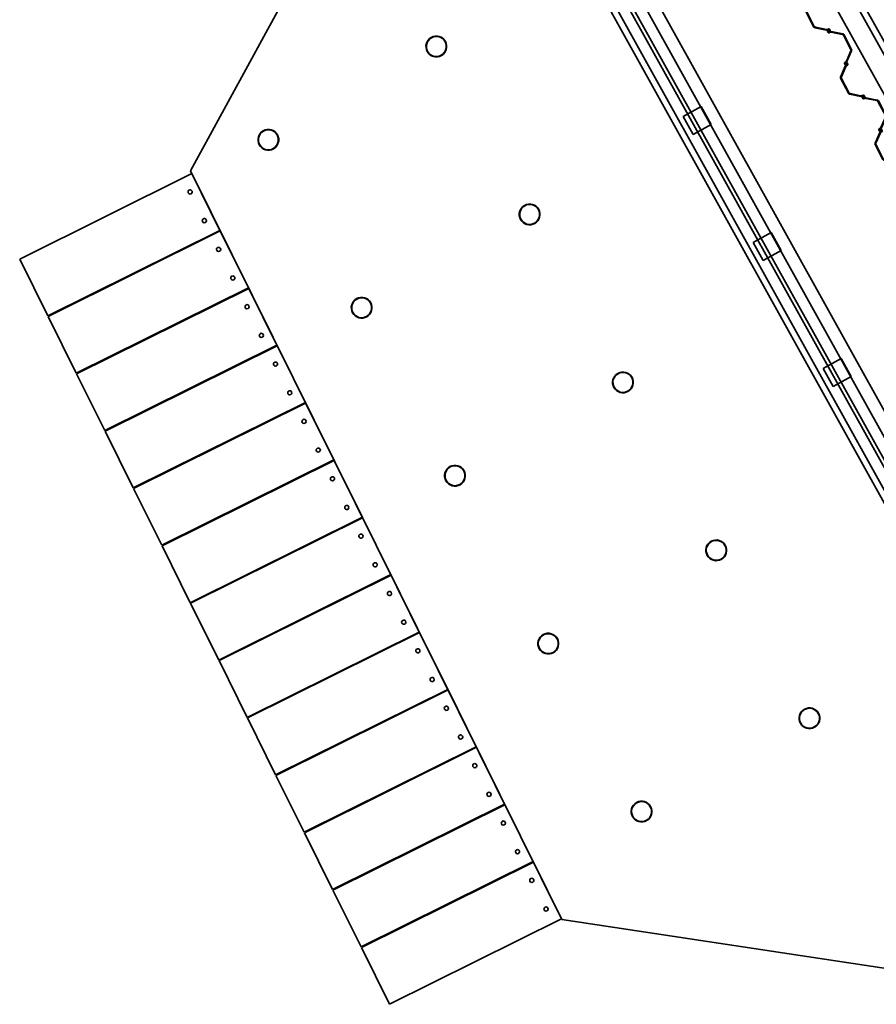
# Model space of a CAD drawing. Header units: metres. Extents: x 114178.5 to 114242.5, y 476750.2 to 476842.5.
# Tile 1 of 9: x 114188.5 to 114201.9, y 476780.4 to 476795.8. Entities that reach past the tile are written whole.
import ezdxf

# ---------------------------------------------------------------- set-up
doc = ezdxf.new("R2010")
doc.units = ezdxf.units.M
doc.linetypes.add('Hidden_2_0', pattern=[0.004, 0.002, -0.002])
for name, color, linetype, lineweight in [('N-CO-BC-BETONVORM-G', 50, 'Continuous', 13), ('N-CO-SC-STAALVORM-G', 10, 'Continuous', 13), ('X-XX-AL-DETAIL-GN', 10, 'Continuous', 13)]:
    doc.layers.add(name, color=color, linetype=linetype, lineweight=lineweight)

# ---------------------------------------------------------------- blocks, each defined once
blk = doc.blocks.new('SF_Landhoofdbalk - Verkeersbrug-1300459-DWG export')
at = {"layer": 'N-CO-BC-BETONVORM-G', "lineweight": 35}
for p, q in [((-6.135, 0), (-6.135, 0.2)), ((-6.135, 0.2), (-6.135, 0.2)), ((-6.135, 0.2), (-6.135, -0.5)), ((-6.135, 0.2), (6.135, 0.2)), ((-6.135, 0.2), (6.135, 0.2)), ((6.135, -0.5), (6.135, 0.2)), ((6.135, 0.2), (6.135, 0.2)), ((6.135, 0.2), (6.135, 0)), ((-6.135, -0.17), (-6.135, 0)), ((-6.135, 0), (-6.135, 0)), ((-6.135, 0), (6.135, 0)), ((-6.135, 0), (6.135, 0)), ((6.135, 0), (6.135, 0)), ((6.135, 0), (6.135, -0.17)), ((-6.135, -0.23), (-6.135, -0.17)), ((-6.135, -0.17), (6.135, -0.17)), ((-6.135, -0.23), (-6.135, -0.23)), ((-6.135, -0.4), (-6.135, -0.23)), ((6.135, -0.23), (-6.135, -0.23)), ((6.135, -0.23), (-6.135, -0.23)), ((6.135, -0.17), (6.135, -0.23)), ((6.135, -0.23), (6.135, -0.4)), ((6.135, -0.23), (6.135, -0.23)), ((-6.135, -0.5), (-6.135, -0.4)), ((-6.135, -0.4), (6.135, -0.4)), ((6.135, -0.4), (6.135, -0.5)), ((-6.135, -0.5), (-6.135, -0.5)), ((6.135, -0.5), (-6.135, -0.5)), ((-6.135, -0.5), (6.135, -0.5)), ((6.135, -0.5), (6.135, -0.5))]:
    blk.add_line(p, q, dxfattribs=at)
blk = doc.blocks.new('SC_Sheet Pile_PU - PU12-10-10-1298068-DWG export')
at = {"layer": 'N-CO-SC-STAALVORM-G', "lineweight": 35}
for p, q in [((-0.556, 0.029), (-0.441, 0.171)), ((-0.438, 0.159), (-0.547, 0.023)), ((-0.423, 0.18), (-0.16, 0.18)), ((-0.167, 0.17), (-0.416, 0.17)), ((-0.036, 0.023), (-0.145, 0.159)), ((-0.142, 0.171), (-0.027, 0.029)), ((-0.577, 0.007), (-0.59, -0.006)), ((-0.583, 0.01), (-0.578, 0.01)), ((-0.563, -0.008), (-0.561, 0.015)), ((-0.553, 0.01), (-0.555, -0.012)), ((-0.028, -0.012), (-0.03, 0.01)), ((-0.022, 0.015), (-0.02, -0.008)), ((-0.017, 0.003), (-0.017, 0.01)), ((-0.008, 0.009), (-0.008, 0.008)), ((-0.007, 0.006), (0.006, -0.007)), ((-0.006, 0.021), (0.017, 0.021)), ((0.007, -0.006), (-0.006, 0.007)), ((0.015, 0.012), (-0.005, 0.012)), ((-0.005, 0.01), (0, 0.01)), ((0.022, -0.015), (0.02, 0.008)), ((0.028, 0.012), (0.03, -0.01)), ((0.553, -0.01), (0.555, 0.012)), ((0.563, 0.008), (0.561, -0.015)), ((0.566, 0.021), (0.589, 0.021)), ((0.588, 0.012), (0.568, 0.012)), ((0.577, -0.007), (0.59, 0.006)), ((0.591, 0.008), (0.591, 0.009)), ((0.6, 0.01), (0.6, 0.003)), ((-0.6, -0.01), (-0.6, -0.003)), ((-0.591, -0.008), (-0.591, -0.009)), ((-0.566, -0.021), (-0.589, -0.021)), ((-0.588, -0.012), (-0.568, -0.012)), ((0.006, -0.021), (-0.017, -0.021)), ((-0.015, -0.012), (0.005, -0.012)), ((0.005, -0.01), (0, -0.01)), ((0.008, -0.009), (0.008, -0.008)), ((0.017, -0.003), (0.017, -0.01)), ((0.142, -0.171), (0.027, -0.029)), ((0.036, -0.023), (0.145, -0.159)), ((0.438, -0.159), (0.547, -0.023)), ((0.556, -0.029), (0.441, -0.171)), ((0.583, -0.01), (0.578, -0.01)), ((0.423, -0.18), (0.16, -0.18)), ((0.167, -0.17), (0.416, -0.17))]:
    blk.add_line(p, q, dxfattribs=at)
for centre, major_axis, start_param, end_param in [((-0.423, 0.155), (-0.0001, 0.025), 6.28088, 7.160034), ((-0.416, 0.14), (-0.0001, 0.03), 6.28088, 7.160034), ((-0.167, 0.14), (-0.0001, 0.03), 5.401726, 6.28088), ((-0.16, 0.155), (-0.0001, 0.025), 5.401726, 6.28088), ((-0.59, -0.003), (-0.00002, 0.01), 0.860964, 1.568491), ((-0.583, -0.009), (0, 0.02), 6.28088, 7.14415), ((-0.578, 0.008), (-0.00001, 0.00213), 3.872326, 6.28088), ((-0.537, 0.013), (-0.0001, 0.025), 0.876849, 1.468815), ((-0.529, 0.008), (-0.0001, 0.025), 0.876849, 1.468815), ((-0.054, 0.008), (-0.0001, 0.025), 4.80976, 5.401726), ((-0.046, 0.013), (-0.0001, 0.025), 4.80976, 5.401726), ((-0.006, 0.01), (0, 0.011), 6.28088, 7.851676), ((-0.007, 0.003), (-0.00002, 0.01), 1.568491, 2.276018), ((-0.005, 0.009), (-0.00001, 0.003), 6.28088, 7.851676), ((-0.005, 0.008), (-0.00001, 0.003), 1.568491, 2.406249), ((-0.005, 0.008), (-0.00001, 0.00213), 6.28088, 8.689435), ((0, -0.009), (0, 0.02), 5.417611, 6.28088), ((0.007, -0.003), (-0.00002, 0.01), 4.710084, 5.417611), ((0.015, 0.007), (-0.00001, 0.005), 4.80976, 6.28088), ((0.017, 0.01), (0, 0.011), 4.80976, 6.28088), ((0.566, 0.01), (0, 0.011), 6.28088, 7.752001), ((0.568, 0.007), (-0.00001, 0.005), 6.28088, 7.752001), ((0.588, 0.009), (-0.00001, 0.003), 4.710084, 6.28088), ((0.589, 0.01), (0, 0.011), 4.710084, 6.28088), ((0.588, 0.008), (-0.00001, 0.003), 3.872326, 4.710084), ((0.59, 0.003), (-0.00002, 0.01), 4.002557, 4.710084), ((-0.589, -0.01), (0, 0.011), 1.568491, 3.139287), ((-0.588, -0.008), (-0.00001, 0.003), 0.730733, 1.568491), ((-0.588, -0.009), (-0.00001, 0.003), 1.568491, 3.139288), ((-0.568, -0.007), (-0.00001, 0.005), 3.139287, 4.610408), ((-0.566, -0.01), (0, 0.011), 3.139288, 4.610408), ((-0.017, -0.01), (0, 0.011), 1.668167, 3.139288), ((-0.015, -0.007), (-0.00001, 0.005), 1.668167, 3.139288), ((0, 0.009), (0, 0.02), 2.276018, 3.139287), ((0.005, -0.008), (-0.00001, 0.00213), 3.139288, 5.547842), ((0.005, -0.009), (-0.00001, 0.003), 3.139287, 4.710084), ((0.006, -0.01), (0, 0.011), 3.139288, 4.710084), ((0.005, -0.008), (-0.00001, 0.003), 4.710084, 5.547842), ((0.046, -0.013), (-0.0001, 0.025), 1.668167, 2.260134), ((0.054, -0.008), (-0.0001, 0.025), 1.668167, 2.260134), ((0.529, -0.008), (-0.0001, 0.025), 4.018441, 4.610408), ((0.537, -0.013), (-0.0001, 0.025), 4.018441, 4.610408), ((0.578, -0.008), (-0.00001, 0.00213), 0.730733, 3.139287), ((0.583, 0.009), (0, 0.02), 3.139287, 4.002557), ((0.16, -0.155), (-0.0001, 0.025), 2.260134, 3.139287), ((0.167, -0.14), (-0.0001, 0.03), 2.260134, 3.139287), ((0.416, -0.14), (-0.0001, 0.03), 3.139287, 4.018441), ((0.423, -0.155), (-0.0001, 0.025), 3.139287, 4.018441)]:
    blk.add_ellipse(centre, major_axis=major_axis, ratio=0.971616, start_param=start_param, end_param=end_param, dxfattribs=at)
at = {"layer": 'X-XX-AL-DETAIL-GN', "linetype": 'Hidden_2_0', "lineweight": 25}
for p, q in [((-0.588, 0), (-0.578, 0)), ((-0.583, 0.005), (-0.583, -0.005)), ((-0.005, 0), (0.005, 0)), ((0, -0.005), (0, 0.005)), ((0.588, 0), (0.578, 0)), ((0.583, -0.005), (0.583, 0.005))]:
    blk.add_line(p, q, dxfattribs=at)
blk = doc.blocks.new('CIB_GM_ADP1_Stootplaat_ROK_DYN - Type 1 D250 L3000-1378421-DWG export')
at = {"layer": 'N-CO-BC-BETONVORM-G', "lineweight": 35}
for p, q in [((-3.469, 3.237), (-6.469, 3.237)), ((-6.469, 2.247), (-6.469, 3.237)), ((-6.469, 3.237), (-6.469, 3.237)), ((-6.469, 2.247), (-6.469, 3.237)), ((-6.469, 3.237), (-3.469, 3.237)), ((-3.469, 3.237), (-3.469, 3.237)), ((-3.469, 3.237), (-3.469, 2.247)), ((-3.469, 2.247), (-3.469, 3.237)), ((-6.469, 2.247), (-3.469, 2.247)), ((-6.469, 2.247), (-6.469, 2.247)), ((-3.469, 2.247), (-6.469, 2.247)), ((-3.469, 2.247), (-3.469, 2.247))]:
    blk.add_line(p, q, dxfattribs=at)
for centre, start, end in [((-6.319, 2.992), 0, 180), ((-6.319, 2.992), 0, 180), ((-6.319, 2.992), 180, 0), ((-6.319, 2.992), 180, 0), ((-6.319, 2.492), 0, 180), ((-6.319, 2.492), 0, 180), ((-6.319, 2.492), 180, 0), ((-6.319, 2.492), 180, 0)]:
    blk.add_arc(centre, 0.0325, start, end, dxfattribs=at)

msp = doc.modelspace()

# ---------------------------------------------------------------- linework, layer by layer
at = {"layer": 'N-CO-BC-BETONVORM-G', "lineweight": 35}
for p, q in [((114199.406, 476799.926), (114205.364, 476789.2)), ((114205.452, 476789.248), (114199.493, 476799.974)), ((114205.102, 476789.054), (114199.143, 476799.78)), ((114205.102, 476789.054), (114199.143, 476799.78)), ((114202.829, 476787.791), (114196.87, 476798.517)), ((114196.66, 476798.423), (114202.628, 476787.68)), ((114191.186, 476793.41), (114193.293, 476797.275)), ((114198.882, 476794.258), (114199.162, 476794.414)), ((114198.882, 476794.258), (114199.162, 476794.414)), ((114199.162, 476794.414), (114199.317, 476794.134)), ((114199.162, 476794.414), (114199.317, 476794.134)), ((114199.037, 476793.978), (114198.882, 476794.258)), ((114199.037, 476793.978), (114198.882, 476794.258)), ((114199.317, 476794.134), (114199.037, 476793.978)), ((114199.317, 476794.134), (114199.037, 476793.978)), ((114196.986, 476781.723), (114191.186, 476793.41)), ((114199.975, 476792.291), (114200.254, 476792.447)), ((114199.975, 476792.291), (114200.254, 476792.447)), ((114200.254, 476792.447), (114200.41, 476792.167)), ((114200.254, 476792.447), (114200.41, 476792.167)), ((114200.13, 476792.012), (114199.975, 476792.291)), ((114200.13, 476792.012), (114199.975, 476792.291)), ((114200.41, 476792.167), (114200.13, 476792.012)), ((114200.41, 476792.167), (114200.13, 476792.012)), ((114201.067, 476790.324), (114201.347, 476790.48)), ((114201.067, 476790.324), (114201.347, 476790.48)), ((114201.347, 476790.48), (114201.503, 476790.2)), ((114201.347, 476790.48), (114201.503, 476790.2)), ((114201.223, 476790.045), (114201.067, 476790.324)), ((114201.223, 476790.045), (114201.067, 476790.324)), ((114201.503, 476790.2), (114201.223, 476790.045)), ((114201.503, 476790.2), (114201.223, 476790.045)), ((114205.747, 476780.397), (114196.986, 476781.723))]:
    msp.add_line(p, q, dxfattribs=at)
for centre, start, end in [((114195.025, 476795.353), 29.0551, 209.0551), ((114195.025, 476795.353), 29.0551, 209.0551), ((114195.025, 476795.353), 209.0551, 29.0551), ((114195.025, 476795.353), 209.0551, 29.0551), ((114192.402, 476793.896), 29.0551, 209.0551), ((114192.402, 476793.896), 29.0551, 209.0551), ((114192.402, 476793.896), 209.0551, 29.0551), ((114192.402, 476793.896), 209.0551, 29.0551), ((114196.482, 476792.731), 29.0551, 209.0551), ((114196.482, 476792.731), 29.0551, 209.0551), ((114196.482, 476792.731), 209.0551, 29.0551), ((114196.482, 476792.731), 209.0551, 29.0551), ((114193.859, 476791.274), 29.0551, 209.0551), ((114193.859, 476791.274), 29.0551, 209.0551), ((114193.859, 476791.274), 209.0551, 29.0551), ((114193.859, 476791.274), 209.0551, 29.0551), ((114197.939, 476790.108), 29.0551, 209.0551), ((114197.939, 476790.108), 29.0551, 209.0551), ((114197.939, 476790.108), 209.0551, 29.0551), ((114197.939, 476790.108), 209.0551, 29.0551), ((114195.316, 476788.651), 29.0551, 209.0551), ((114195.316, 476788.651), 29.0551, 209.0551), ((114195.316, 476788.651), 209.0551, 29.0551), ((114195.316, 476788.651), 209.0551, 29.0551), ((114199.396, 476787.486), 29.0551, 209.0551), ((114199.396, 476787.486), 29.0551, 209.0551), ((114199.396, 476787.486), 209.0551, 29.0551), ((114199.396, 476787.486), 209.0551, 29.0551), ((114196.773, 476786.029), 29.0551, 209.0551), ((114196.773, 476786.029), 29.0551, 209.0551), ((114196.773, 476786.029), 209.0551, 29.0551), ((114196.773, 476786.029), 209.0551, 29.0551), ((114200.852, 476784.864), 29.0551, 209.0551), ((114200.852, 476784.864), 29.0551, 209.0551), ((114200.852, 476784.864), 209.0551, 29.0551), ((114200.852, 476784.864), 209.0551, 29.0551), ((114198.23, 476783.407), 29.0551, 209.0551), ((114198.23, 476783.407), 29.0551, 209.0551), ((114198.23, 476783.407), 209.0551, 29.0551), ((114198.23, 476783.407), 209.0551, 29.0551)]:
    msp.add_arc(centre, 0.156, start, end, dxfattribs=at)
at = {"layer": 'N-CO-SC-STAALVORM-G', "lineweight": 35}
for centre, radius, start, end in [((114195.025, 476795.353), 0.162, 119.0551, 299.0551), ((114195.025, 476795.353), 0.162, 119.0551, 299.0551), ((114195.025, 476795.353), 0.156, 119.0551, 299.0551), ((114195.025, 476795.353), 0.156, 119.0551, 299.0551), ((114195.025, 476795.353), 0.162, 299.0551, 119.0551), ((114195.025, 476795.353), 0.162, 299.0551, 119.0551), ((114195.025, 476795.353), 0.156, 299.0551, 119.0551), ((114195.025, 476795.353), 0.156, 299.0551, 119.0551), ((114192.402, 476793.896), 0.162, 119.0551, 299.0551), ((114192.402, 476793.896), 0.162, 119.0551, 299.0551), ((114192.402, 476793.896), 0.156, 119.0551, 299.0551), ((114192.402, 476793.896), 0.156, 119.0551, 299.0551), ((114192.402, 476793.896), 0.162, 299.0551, 119.0551), ((114192.402, 476793.896), 0.162, 299.0551, 119.0551), ((114192.402, 476793.896), 0.156, 299.0551, 119.0551), ((114192.402, 476793.896), 0.156, 299.0551, 119.0551), ((114196.482, 476792.731), 0.162, 119.0551, 299.0551), ((114196.482, 476792.731), 0.162, 119.0551, 299.0551), ((114196.482, 476792.731), 0.156, 119.0551, 299.0551), ((114196.482, 476792.731), 0.156, 119.0551, 299.0551), ((114196.482, 476792.731), 0.162, 299.0551, 119.0551), ((114196.482, 476792.731), 0.162, 299.0551, 119.0551), ((114196.482, 476792.731), 0.156, 299.0551, 119.0551), ((114196.482, 476792.731), 0.156, 299.0551, 119.0551), ((114193.859, 476791.274), 0.162, 119.0551, 299.0551), ((114193.859, 476791.274), 0.162, 119.0551, 299.0551), ((114193.859, 476791.274), 0.156, 119.0551, 299.0551), ((114193.859, 476791.274), 0.156, 119.0551, 299.0551), ((114193.859, 476791.274), 0.162, 299.0551, 119.0551), ((114193.859, 476791.274), 0.162, 299.0551, 119.0551), ((114193.859, 476791.274), 0.156, 299.0551, 119.0551), ((114193.859, 476791.274), 0.156, 299.0551, 119.0551), ((114197.939, 476790.108), 0.162, 119.0551, 299.0551), ((114197.939, 476790.108), 0.162, 119.0551, 299.0551), ((114197.939, 476790.108), 0.156, 119.0551, 299.0551), ((114197.939, 476790.108), 0.156, 119.0551, 299.0551), ((114197.939, 476790.108), 0.162, 299.0551, 119.0551), ((114197.939, 476790.108), 0.162, 299.0551, 119.0551), ((114197.939, 476790.108), 0.156, 299.0551, 119.0551), ((114197.939, 476790.108), 0.156, 299.0551, 119.0551), ((114195.316, 476788.651), 0.162, 119.0551, 299.0551), ((114195.316, 476788.651), 0.162, 119.0551, 299.0551), ((114195.316, 476788.651), 0.162, 299.0551, 119.0551), ((114195.316, 476788.651), 0.162, 299.0551, 119.0551), ((114195.316, 476788.651), 0.156, 299.0551, 119.0551), ((114195.316, 476788.651), 0.156, 299.0551, 119.0551), ((114195.316, 476788.651), 0.156, 119.0551, 299.0551), ((114195.316, 476788.651), 0.156, 119.0551, 299.0551), ((114199.396, 476787.486), 0.162, 119.0551, 299.0551), ((114199.396, 476787.486), 0.162, 119.0551, 299.0551), ((114199.396, 476787.486), 0.156, 119.0551, 299.0551), ((114199.396, 476787.486), 0.156, 119.0551, 299.0551), ((114199.396, 476787.486), 0.162, 299.0551, 119.0551), ((114199.396, 476787.486), 0.162, 299.0551, 119.0551), ((114199.396, 476787.486), 0.156, 299.0551, 119.0551), ((114199.396, 476787.486), 0.156, 299.0551, 119.0551), ((114196.773, 476786.029), 0.162, 299.0551, 119.0551), ((114196.773, 476786.029), 0.162, 299.0551, 119.0551), ((114196.773, 476786.029), 0.156, 299.0551, 119.0551), ((114196.773, 476786.029), 0.156, 299.0551, 119.0551), ((114196.773, 476786.029), 0.162, 119.0551, 299.0551), ((114196.773, 476786.029), 0.162, 119.0551, 299.0551), ((114196.773, 476786.029), 0.156, 119.0551, 299.0551), ((114196.773, 476786.029), 0.156, 119.0551, 299.0551), ((114200.852, 476784.864), 0.162, 119.0551, 299.0551), ((114200.852, 476784.864), 0.162, 119.0551, 299.0551), ((114200.852, 476784.864), 0.156, 119.0551, 299.0551), ((114200.852, 476784.864), 0.156, 119.0551, 299.0551), ((114200.852, 476784.864), 0.162, 299.0551, 119.0551), ((114200.852, 476784.864), 0.162, 299.0551, 119.0551), ((114200.852, 476784.864), 0.156, 299.0551, 119.0551), ((114200.852, 476784.864), 0.156, 299.0551, 119.0551), ((114198.23, 476783.407), 0.162, 299.0551, 119.0551), ((114198.23, 476783.407), 0.162, 299.0551, 119.0551), ((114198.23, 476783.407), 0.156, 299.0551, 119.0551), ((114198.23, 476783.407), 0.156, 299.0551, 119.0551), ((114198.23, 476783.407), 0.162, 119.0551, 299.0551), ((114198.23, 476783.407), 0.162, 119.0551, 299.0551), ((114198.23, 476783.407), 0.156, 119.0551, 299.0551), ((114198.23, 476783.407), 0.156, 119.0551, 299.0551)]:
    msp.add_arc(centre, radius, start, end, dxfattribs=at)

# ---------------------------------------------------------------- block references
at = {"layer": 'N-CO-BC-BETONVORM-G', "lineweight": 35}
for name, p, rotation in [('SF_Landhoofdbalk - Verkeersbrug-1300459-DWG export', (114199.85, 476793.154), 299.0551496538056), ('SC_Sheet Pile_PU - PU12-10-10-1298068-DWG export', (114200.886, 476796.115), 297.4970582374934), ('SC_Sheet Pile_PU - PU12-10-10-1298068-DWG export', (114201.424, 476795.081), 297.4970582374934), ('SC_Sheet Pile_PU - PU12-10-10-1298068-DWG export', (114201.963, 476794.047), 297.4970582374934), ('CIB_GM_ADP1_Stootplaat_ROK_DYN - Type 1 D250 L3000-1378421-DWG export', (114184.413, 476792.505), 206.395751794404), ('CIB_GM_ADP1_Stootplaat_ROK_DYN - Type 1 D250 L3000-1378421-DWG export', (114184.857, 476791.609), 206.395751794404), ('CIB_GM_ADP1_Stootplaat_ROK_DYN - Type 1 D250 L3000-1378421-DWG export', (114185.302, 476790.713), 206.395751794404), ('CIB_GM_ADP1_Stootplaat_ROK_DYN - Type 1 D250 L3000-1378421-DWG export', (114185.746, 476789.817), 206.395751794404), ('CIB_GM_ADP1_Stootplaat_ROK_DYN - Type 1 D250 L3000-1378421-DWG export', (114186.191, 476788.922), 206.395751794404), ('CIB_GM_ADP1_Stootplaat_ROK_DYN - Type 1 D250 L3000-1378421-DWG export', (114186.636, 476788.026), 206.395751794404), ('CIB_GM_ADP1_Stootplaat_ROK_DYN - Type 1 D250 L3000-1378421-DWG export', (114187.08, 476787.13), 206.395751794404), ('CIB_GM_ADP1_Stootplaat_ROK_DYN - Type 1 D250 L3000-1378421-DWG export', (114187.525, 476786.234), 206.395751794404), ('CIB_GM_ADP1_Stootplaat_ROK_DYN - Type 1 D250 L3000-1378421-DWG export', (114187.969, 476785.339), 206.395751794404), ('CIB_GM_ADP1_Stootplaat_ROK_DYN - Type 1 D250 L3000-1378421-DWG export', (114188.414, 476784.443), 206.395751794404), ('CIB_GM_ADP1_Stootplaat_ROK_DYN - Type 1 D250 L3000-1378421-DWG export', (114188.858, 476783.547), 206.395751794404), ('CIB_GM_ADP1_Stootplaat_ROK_DYN - Type 1 D250 L3000-1378421-DWG export', (114189.303, 476782.651), 206.395751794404), ('CIB_GM_ADP1_Stootplaat_ROK_DYN - Type 1 D250 L3000-1378421-DWG export', (114189.748, 476781.756), 206.395751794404)]:
    msp.add_blockref(name, p, dxfattribs=dict(at, rotation=rotation))

doc.saveas('drawing.dxf')
